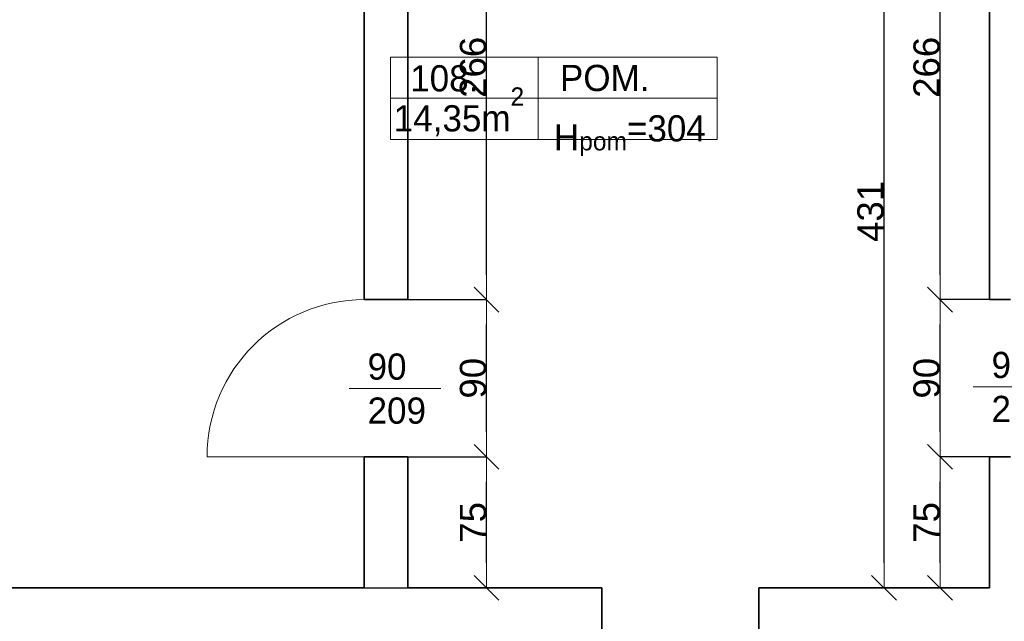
# Model space of a CAD drawing. Header units: metres. Extents: x 7506757 to 756746378, y 5735207 to 582114514.
# Tile 150 of 256: x 7694681 to 7700320, y 5866698 to 5870142. Entities that reach past the tile are written whole.
import ezdxf

# ---------------------------------------------------------------- set-up
doc = ezdxf.new("R2010")
doc.units = ezdxf.units.M
doc.header["$MEASUREMENT"] = 0
doc.header["$PDMODE"] = 2
doc.layers.get('0').update_dxf_attribs({"color": 250, "linetype": 'CONTINUOUS', "lineweight": 100, "plot": 0})
doc.layers.get('Defpoints').update_dxf_attribs({"linetype": 'CONTINUOUS'})
for name, color, linetype, lineweight in [('2D - Ogolne46', 7, 'CONTINUOUS', 18), ('7 - linia widok1', 7, 'CONTINUOUS', 13), ('M_OCIANA6', 5, 'CONTINUOUS', 35), ('M_OPISY141', 7, 'CONTINUOUS', 0), ('m_umeblowanie1', 7, 'CONTINUOUS', 13), ('opis1', 7, 'CONTINUOUS', 13)]:
    doc.layers.add(name, color=color, linetype=linetype, lineweight=lineweight)
doc.layers.add('PWYMIAR', color=7, linetype='CONTINUOUS')
doc.styles.add('GENERATED_STYLE_1', font='arial.ttf')
doc.styles.add('GENERATED_STYLE_2', font='txt')
doc.dimstyles.new('GENERATED_STYLE__1', dxfattribs={"dimtxt": 150, "dimasz": 142.5, "dimexe": 0.18, "dimexo": 0, "dimgap": 0.09, "dimtad": 1, "dimdec": 0, "dimlfac": 0.1, "dimzin": 0, "dimdsep": 46, "dimtxsty": 'GENERATED_STYLE_1', "dimblk": 'ARROWHEAD_6', "dimblk1": 'ARROWHEAD_6', "dimblk2": 'ARROWHEAD_6', "dimcen": 0.09, "dimclrd": 251, "dimclre": 251, "dimclrt": 7, "dimazin": 0, "dimtfac": 1, "dimtdec": 4, "dimtmove": 0, "dimatfit": 3, "dimfxl": 0, "dimtolj": 1, "dimtzin": 0, "dimarcsym": 0})

# ---------------------------------------------------------------- blocks, each defined once
blk = doc.blocks.new('ARROWHEAD_6')
at = {"color": 0, "linetype": 'Continuous', "lineweight": 0}
for p, q in [((-0.5, -0.5), (0.5, 0.5)), ((0, 0), (-1, 0))]:
    blk.add_line(p, q, dxfattribs=at)
blk = doc.blocks.new('*D6155')
at = {"layer": 'Defpoints', "color": 0, "linetype": 'Continuous', "transparency": 16777216}
for p in [(7696654.6, 5867639.1), (7697354.5, 5867639.1), (7696654.6, 5866889.1)]:
    blk.add_point(p, dxfattribs=at)
at = {"layer": 'PWYMIAR', "color": 251, "linetype": 'Continuous', "lineweight": -2, "transparency": 16777216}
for p, q in [((7696654.6, 5867639.1), (7697354.7, 5867639.1)), ((7697354.5, 5867031.6), (7697354.5, 5867496.6)), ((7696654.6, 5866889.1), (7697354.7, 5866889.1))]:
    blk.add_line(p, q, dxfattribs=at)
at = {"layer": 'PWYMIAR', "color": 251, "linetype": 'Continuous', "lineweight": -2, "transparency": 16777216, "xscale": 142.5, "yscale": 142.5, "zscale": 142.5}
for p, rotation in [((7697354.5, 5867639.1), 90), ((7697354.5, 5866889.1), 270)]:
    blk.add_blockref('ARROWHEAD_6', p, dxfattribs=dict(at, rotation=rotation))
at = {"layer": 'PWYMIAR', "color": 7, "linetype": 'Continuous', "lineweight": 13, "transparency": 16777216, "insert": (7697278.1, 5867264.1), "char_height": 150, "attachment_point": 5, "rotation": 90, "style": 'GENERATED_STYLE_1'}
blk.add_mtext('\\A1;75', dxfattribs=at)
blk = doc.blocks.new('*D6156')
at = {"layer": 'Defpoints', "color": 0, "linetype": 'Continuous', "transparency": 16777216}
for p in [(7696654.6, 5868539.1), (7697354.5, 5868539.1), (7696654.6, 5867639.1)]:
    blk.add_point(p, dxfattribs=at)
at = {"layer": 'PWYMIAR', "color": 251, "linetype": 'Continuous', "lineweight": -2, "transparency": 16777216}
for p, q in [((7696654.6, 5868539.1), (7697354.7, 5868539.1)), ((7697354.5, 5867781.6), (7697354.5, 5868396.6)), ((7696654.6, 5867639.1), (7697354.7, 5867639.1))]:
    blk.add_line(p, q, dxfattribs=at)
at = {"layer": 'PWYMIAR', "color": 251, "linetype": 'Continuous', "lineweight": -2, "transparency": 16777216, "xscale": 142.5, "yscale": 142.5, "zscale": 142.5}
for p, rotation in [((7697354.5, 5868539.1), 90), ((7697354.5, 5867639.1), 270)]:
    blk.add_blockref('ARROWHEAD_6', p, dxfattribs=dict(at, rotation=rotation))
at = {"layer": 'PWYMIAR', "color": 7, "linetype": 'Continuous', "lineweight": 13, "transparency": 16777216, "insert": (7697277.8, 5868089.1), "char_height": 150, "attachment_point": 5, "rotation": 90, "style": 'GENERATED_STYLE_1'}
blk.add_mtext('\\A1;90', dxfattribs=at)
blk = doc.blocks.new('*D6157')
at = {"layer": 'Defpoints', "color": 0, "linetype": 'Continuous', "transparency": 16777216}
for p in [(7696654.6, 5871199.1), (7697354.5, 5871199.1), (7696654.6, 5868539.1)]:
    blk.add_point(p, dxfattribs=at)
at = {"layer": 'PWYMIAR', "color": 251, "linetype": 'Continuous', "lineweight": -2, "transparency": 16777216}
for p, q in [((7696654.6, 5871199.1), (7697354.7, 5871199.1)), ((7697354.5, 5868681.6), (7697354.5, 5871056.6)), ((7696654.6, 5868539.1), (7697354.7, 5868539.1))]:
    blk.add_line(p, q, dxfattribs=at)
at = {"layer": 'PWYMIAR', "color": 251, "linetype": 'Continuous', "lineweight": -2, "transparency": 16777216, "xscale": 142.5, "yscale": 142.5, "zscale": 142.5}
for p, rotation in [((7697354.5, 5871199.1), 90), ((7697354.5, 5868539.1), 270)]:
    blk.add_blockref('ARROWHEAD_6', p, dxfattribs=dict(at, rotation=rotation))
at = {"layer": 'PWYMIAR', "color": 7, "linetype": 'Continuous', "lineweight": 13, "transparency": 16777216, "insert": (7697277.8, 5869869.1), "char_height": 150, "attachment_point": 5, "rotation": 90, "style": 'GENERATED_STYLE_1'}
blk.add_mtext('\\A1;266', dxfattribs=at)
blk = doc.blocks.new('*D6158')
at = {"layer": 'Defpoints', "color": 0, "linetype": 'Continuous', "transparency": 16777216}
for p in [(7699951.9, 5867639.1), (7700234.6, 5867639.1), (7700234.6, 5866889.1)]:
    blk.add_point(p, dxfattribs=at)
at = {"layer": 'PWYMIAR', "color": 251, "linetype": 'Continuous', "lineweight": -2, "transparency": 16777216}
for p, q in [((7700234.6, 5867639.1), (7699951.7, 5867639.1)), ((7699951.9, 5867031.6), (7699951.9, 5867496.6)), ((7700234.6, 5866889.1), (7699951.7, 5866889.1))]:
    blk.add_line(p, q, dxfattribs=at)
at = {"layer": 'PWYMIAR', "color": 251, "linetype": 'Continuous', "lineweight": -2, "transparency": 16777216, "xscale": 142.5, "yscale": 142.5, "zscale": 142.5}
for p, rotation in [((7699951.9, 5867639.1), 90), ((7699951.9, 5866889.1), 270)]:
    blk.add_blockref('ARROWHEAD_6', p, dxfattribs=dict(at, rotation=rotation))
at = {"layer": 'PWYMIAR', "color": 7, "linetype": 'Continuous', "lineweight": 13, "transparency": 16777216, "insert": (7699875.5, 5867264.1), "char_height": 150, "attachment_point": 5, "rotation": 90, "style": 'GENERATED_STYLE_1'}
blk.add_mtext('\\A1;75', dxfattribs=at)
blk = doc.blocks.new('*D6159')
at = {"layer": 'Defpoints', "color": 0, "linetype": 'Continuous', "transparency": 16777216}
for p in [(7699951.9, 5868539.1), (7700234.6, 5868539.1), (7700234.6, 5867639.1)]:
    blk.add_point(p, dxfattribs=at)
at = {"layer": 'PWYMIAR', "color": 251, "linetype": 'Continuous', "lineweight": -2, "transparency": 16777216}
for p, q in [((7700234.6, 5868539.1), (7699951.7, 5868539.1)), ((7699951.9, 5867781.6), (7699951.9, 5868396.6)), ((7700234.6, 5867639.1), (7699951.7, 5867639.1))]:
    blk.add_line(p, q, dxfattribs=at)
at = {"layer": 'PWYMIAR', "color": 251, "linetype": 'Continuous', "lineweight": -2, "transparency": 16777216, "xscale": 142.5, "yscale": 142.5, "zscale": 142.5}
for p, rotation in [((7699951.9, 5868539.1), 90), ((7699951.9, 5867639.1), 270)]:
    blk.add_blockref('ARROWHEAD_6', p, dxfattribs=dict(at, rotation=rotation))
at = {"layer": 'PWYMIAR', "color": 7, "linetype": 'Continuous', "lineweight": 13, "transparency": 16777216, "insert": (7699875.2, 5868089.1), "char_height": 150, "attachment_point": 5, "rotation": 90, "style": 'GENERATED_STYLE_1'}
blk.add_mtext('\\A1;90', dxfattribs=at)
blk = doc.blocks.new('*D6160')
at = {"layer": 'Defpoints', "color": 0, "linetype": 'Continuous', "transparency": 16777216}
for p in [(7699951.9, 5871199.1), (7700234.6, 5871199.1), (7700234.6, 5868539.1)]:
    blk.add_point(p, dxfattribs=at)
at = {"layer": 'PWYMIAR', "color": 251, "linetype": 'Continuous', "lineweight": -2, "transparency": 16777216}
for p, q in [((7700234.6, 5871199.1), (7699951.7, 5871199.1)), ((7699951.9, 5868681.6), (7699951.9, 5871056.6)), ((7700234.6, 5868539.1), (7699951.7, 5868539.1))]:
    blk.add_line(p, q, dxfattribs=at)
at = {"layer": 'PWYMIAR', "color": 251, "linetype": 'Continuous', "lineweight": -2, "transparency": 16777216, "xscale": 142.5, "yscale": 142.5, "zscale": 142.5}
for p, rotation in [((7699951.9, 5871199.1), 90), ((7699951.9, 5868539.1), 270)]:
    blk.add_blockref('ARROWHEAD_6', p, dxfattribs=dict(at, rotation=rotation))
at = {"layer": 'PWYMIAR', "color": 7, "linetype": 'Continuous', "lineweight": 13, "transparency": 16777216, "insert": (7699875.2, 5869869.1), "char_height": 150, "attachment_point": 5, "rotation": 90, "style": 'GENERATED_STYLE_1'}
blk.add_mtext('\\A1;266', dxfattribs=at)
blk = doc.blocks.new('*D6161')
at = {"layer": 'Defpoints', "color": 0, "linetype": 'Continuous', "transparency": 16777216}
for p in [(7699630.8, 5871199.1), (7700234.6, 5871199.1), (7700234.6, 5866889.1)]:
    blk.add_point(p, dxfattribs=at)
at = {"layer": 'PWYMIAR', "color": 251, "linetype": 'Continuous', "lineweight": -2, "transparency": 16777216}
for p, q in [((7700234.6, 5871199.1), (7699630.6, 5871199.1)), ((7699630.8, 5867031.6), (7699630.8, 5871056.6)), ((7700234.6, 5866889.1), (7699630.6, 5866889.1))]:
    blk.add_line(p, q, dxfattribs=at)
at = {"layer": 'PWYMIAR', "color": 251, "linetype": 'Continuous', "lineweight": -2, "transparency": 16777216, "xscale": 142.5, "yscale": 142.5, "zscale": 142.5}
for p, rotation in [((7699630.8, 5871199.1), 90), ((7699630.8, 5866889.1), 270)]:
    blk.add_blockref('ARROWHEAD_6', p, dxfattribs=dict(at, rotation=rotation))
at = {"layer": 'PWYMIAR', "color": 7, "linetype": 'Continuous', "lineweight": 13, "transparency": 16777216, "insert": (7699554, 5869044.1), "char_height": 150, "attachment_point": 5, "rotation": 90, "style": 'GENERATED_STYLE_1'}
blk.add_mtext('\\A1;431', dxfattribs=at)

msp = doc.modelspace()

# ---------------------------------------------------------------- linework, layer by layer
at = {"layer": '7 - linia widok1', "linetype": 'Continuous'}
for p, q in [((7697093.4, 5868030.2), (7696568.9, 5868030.2)), ((7700666.2, 5868039.5), (7700141.7, 5868039.5))]:
    msp.add_line(p, q, dxfattribs=at)
at = {"layer": 'M_OCIANA6', "linetype": 'Continuous'}
for p, q in [((7696654.6, 5868539.1), (7696654.6, 5871199.1)), ((7696904.6, 5868539.1), (7696904.6, 5871199.1)), ((7700234.6, 5868539.1), (7700234.6, 5871199.1)), ((7696904.6, 5868539.1), (7696654.6, 5868539.1)), ((7700354.6, 5868539.1), (7700234.6, 5868539.1)), ((7696904.6, 5867639.1), (7696654.6, 5867639.1)), ((7696654.6, 5866889.1), (7696654.6, 5867639.1)), ((7696904.6, 5866889.1), (7696904.6, 5867639.1)), ((7700354.6, 5867639.1), (7700234.6, 5867639.1)), ((7700234.6, 5866889.1), (7700234.6, 5867639.1)), ((7691274.6, 5866889.1), (7696654.6, 5866889.1)), ((7696904.6, 5866889.1), (7698014.6, 5866889.1)), ((7698014.6, 5866889.1), (7698014.6, 5866439.1)), ((7698914.6, 5866889.1), (7698914.6, 5866439.1)), ((7698914.6, 5866889.1), (7700234.6, 5866889.1))]:
    msp.add_line(p, q, dxfattribs=at)
at = {"layer": 'M_OPISY141', "linetype": 'Continuous'}
for p, q in [((7696804.9, 5869927.5), (7698676, 5869927.5)), ((7696804.9, 5869456.4), (7696804.9, 5869927.5)), ((7697649.5, 5869927.5), (7697649.5, 5869456.4)), ((7698676, 5869927.5), (7698676, 5869456.4)), ((7696804.9, 5869692), (7698676, 5869692)), ((7698676, 5869456.4), (7696804.9, 5869456.4))]:
    msp.add_line(p, q, dxfattribs=at)
at = {"layer": 'm_umeblowanie1', "linetype": 'Continuous'}
msp.add_line((7696654.6, 5867639.1), (7695754.6, 5867639.1), dxfattribs=at)
msp.add_arc((7696654.6, 5867639.1), 900, 90, 180, dxfattribs=at)

# ---------------------------------------------------------------- texts
at = {"layer": '2D - Ogolne46', "linetype": 'Continuous', "insert": (7696823.1, 5869474.4), "char_height": 150, "attachment_point": 7, "style": 'GENERATED_STYLE_2'}
msp.add_mtext('{14,35m\\A1{\\H0.7x;\\S2^  ;}}', dxfattribs=at)
at = {"layer": 'opis1', "linetype": 'Continuous', "char_height": 150, "attachment_point": 1, "style": 'GENERATED_STYLE_2'}
for s, insert in [('{108.}', (7696917.5, 5869881.3)), ('{POM.}', (7697775.1, 5869883.3)), ('{H\\A1{\\H0.7x;\\S ^ pom;}=304}', (7697740.5, 5869645.7))]:
    msp.add_mtext(s, dxfattribs=dict(at, insert=insert))
at = {"layer": 'opis1', "linetype": 'Continuous', "char_height": 150, "width": 563.056, "attachment_point": 1, "line_spacing_factor": 1.007581, "style": 'GENERATED_STYLE_2'}
for s, insert in [('{90\\P209}', (7696673.4, 5868231)), ('{90\\P202}', (7700246.2, 5868240.3))]:
    msp.add_mtext(s, dxfattribs=dict(at, insert=insert))

# ---------------------------------------------------------------- dimensions: what is measured, and where the dimension line sits
at = {"layer": 'PWYMIAR', "color": 251, "linetype": 'Continuous', "lineweight": 13}
for base, p1, p2, picture, middle in [((7697354.5, 5871199.1), (7696654.6, 5868539.1), (7696654.6, 5871199.1), '*D6157', (7697277.8, 5869869.1)), ((7699630.8, 5871199.1), (7700234.6, 5866889.1), (7700234.6, 5871199.1), '*D6161', (7699554, 5869044.1)), ((7699951.9, 5871199.1), (7700234.6, 5868539.1), (7700234.6, 5871199.1), '*D6160', (7699875.2, 5869869.1)), ((7697354.5, 5868539.1), (7696654.6, 5867639.1), (7696654.6, 5868539.1), '*D6156', (7697277.8, 5868089.1)), ((7699951.9, 5868539.1), (7700234.6, 5867639.1), (7700234.6, 5868539.1), '*D6159', (7699875.2, 5868089.1)), ((7697354.5, 5867639.1), (7696654.6, 5866889.1), (7696654.6, 5867639.1), '*D6155', (7697278.1, 5867264.1)), ((7699951.9, 5867639.1), (7700234.6, 5866889.1), (7700234.6, 5867639.1), '*D6158', (7699875.5, 5867264.1))]:
    dim = msp.add_linear_dim(base=base, p1=p1, p2=p2, angle=90, dimstyle='GENERATED_STYLE__1', dxfattribs=at)
    dim.commit()
    dim.dimension.update_dxf_attribs({"geometry": picture, "text_midpoint": middle})

doc.saveas('drawing.dxf')
